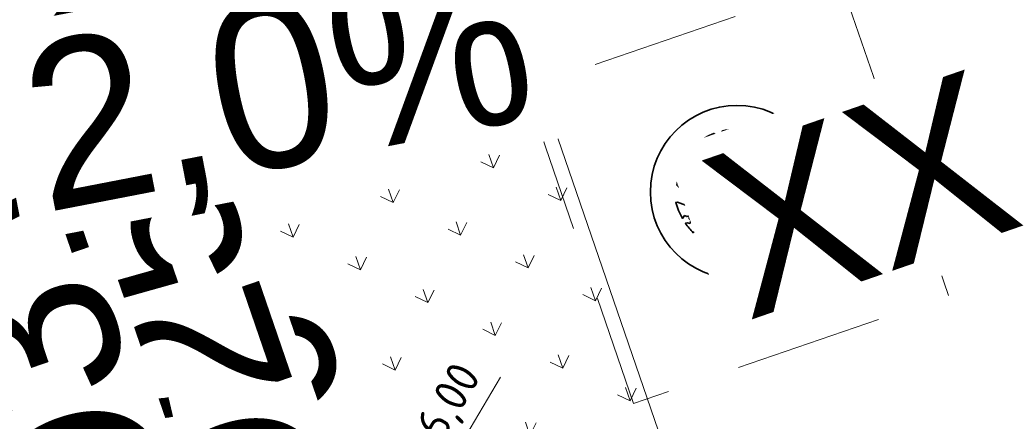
# Model space of a CAD drawing. Header units: metres. Extents: x 264779 to 275389, y 575281 to 580396.
# Tile 106 of 174: x 265393 to 265408, y 576974 to 576980. Entities that reach past the tile are written whole.
import ezdxf
from ezdxf.enums import TextEntityAlignment as Align

# ---------------------------------------------------------------- set-up
doc = ezdxf.new("R2018")
doc.units = ezdxf.units.M
for name, pattern in [('AM-AS', [16, 10, -2, 2, -2]), ('B-WE-RI-HWA_PVC_315-G', [10, 2, -1.125, 0.75, -1.125, 2, -1.125, 0.75, -1.125]), ('B-WE-VH-KANTOPSLUITING_TROTTOIRBAND_RWS_[AFMETINGEN1]-G', [10, 2.5, -1.5, 0, -1.5, 0, -1.5, 0, -1.5, 0, -1.5]), ('HIDDEN', [9.525, 6.35, -3.175])]:
    doc.linetypes.add(name, pattern=pattern)
for name, color, linetype, lineweight in [('N-CO-AM-AS-G', 10, 'AM-AS', 9), ('N-OI-RI-ALGEMEEN-B.O.B.-T25', 7, 'Continuous', 25), ('N-OI-RI-ALGEMEEN-INFORMATIE-T25', 7, 'Continuous', 25), ('N-OI-RI-ALGEMEEN-VERHANG-T25', 7, 'Continuous', 25), ('N-WA-RI-DETAIL1-G', 1, 'HIDDEN', 18), ('N-WE-VH-GOOT_SBS-G', 40, 'Continuous', 35), ('N-WE-VH-KANTOPSLUITING_TROTTOIRBAND_RWS_110-220x250-G', 60, 'B-WE-VH-KANTOPSLUITING_TROTTOIRBAND_RWS_[AFMETINGEN1]-G', 35), ('N-WE-VH-VERHARDING_STRAATBAKSTEEN_DIKFORMAAT_KEPER-G', 40, 'Continuous', 35), ('X-XX-AL-AANPIJLING-T25', 7, 'Continuous', 25), ('X-XX-AL-T18-1000', 10, 'Continuous', 18), ('X-XX-AL-VERKANTING_DAKPROFIEL-S', 7, 'Continuous', 25)]:
    doc.layers.add(name, color=color, linetype=linetype, lineweight=lineweight)
for name, color, linetype, lineweight, true_color in [('N-GV-GR-BOOM-S', 7, 'Continuous', 35, 0x00a500), ('N-GV-GR-GRAS_BERMKRUIDENMENGSEL-A', 7, 'Continuous', 18, 0x00a500), ('N-OI-RI-BELUCHTINGSDRAINAGE_PVC_160-G', 3, 'B-WE-RI-DRAINAGE_PVC_160-G', 35, 0x00ff00), ('N-OI-RI-DWA_PVC_250-G', 20, 'B-WE-RI-DWA_PVC_250-G', 35, 0xff3f00), ('N-OI-RI-HWA_PVC_315-G', 150, 'B-WE-RI-HWA_PVC_315-G', 35, 0x007fff)]:
    doc.layers.add(name, color=color, linetype=linetype, lineweight=lineweight, true_color=true_color)
doc.layers.add('X-XX-AL-HULPLAAG-G', color=6, linetype='Continuous', lineweight=18, plot=False)
doc.styles.add('NLCS-ISO', font='NLCS-ISO.ttf')
doc.styles.add('NLCS-ISO-ANNOTATIVE-T18', font='NLCS-ISO.ttf', dxfattribs={"height": 1.8})
doc.styles.add('NLCS-ISO-ANNOTATIVE-T25', font='NLCS-ISO.ttf', dxfattribs={"height": 2.5})
doc.styles.get("Standard").update_dxf_attribs({"font": 'arial.ttf'})
doc.linetypes.add('B-WE-RI-DRAINAGE_PVC_160-G', pattern='A,10.25,-3,[160,NLCS.shx,S=0.25,R=0,X=0,Y=0],-3.5,["o",Standard,S=1,R=0,X=-0.35,Y=-0.35],-3.25', length=20)
doc.linetypes.add('B-WE-RI-DWA_PVC_250-G', pattern='A,6,-5.5,["O   O   O",NLCS-ISO,S=0.5,R=0,X=-2.5,Y=-0.2],-3.5,5', length=20)
doc.dimstyles.new('NLCS-ANNOTATIVE-T25-SCHRAP', dxfattribs={"dimtxt": 2.5, "dimasz": 1.4, "dimexe": 2, "dimexo": 2, "dimgap": 0.7, "dimtad": 1, "dimzin": 0, "dimtxsty": 'NLCS-ISO-ANNOTATIVE-T25', "dimblk": 'OBLIQUE', "dimcen": 2.5, "dimdle": 2, "dimclrd": 256, "dimclre": 256, "dimclrt": 256, "dimadec": 1, "dimazin": 0, "dimtfac": 1, "dimtofl": 0, "dimtmove": 1, "dimatfit": 0, "dimldrblk": 'OBLIQUE', "dimfxl": 2, "dimfxlon": 1, "dimtfillclr": 256, "dimtolj": 1, "dimtzin": 0, "dimlwd": 18, "dimlwe": 18, "dimarcsym": 0})

# ---------------------------------------------------------------- blocks, each defined once
blk = doc.blocks.new('*U37')
h = blk.add_hatch(color=256)
h.dxf.hatch_style = 1
h.paths.add_polyline_path([(10.64, 3.654), (0, 0), (-10.64, -3.654), (0.812, -2.364)])
at = {"flags": 128}
blk.add_lwpolyline([(10.64, 3.654), (0, 0), (-10.64, -3.654), (0.812, -2.364)], close=True, dxfattribs=at)
at = {"lineweight": 30, "flags": 27}
blk.add_attdef('HELLING_2', text='', height=2.5, rotation=206.9534, dxfattribs=at).set_placement((10.719, -1.764), align=Align.TOP_LEFT)
at = {"lineweight": 30}
blk.add_attdef('HELLING', text='', height=2.5, rotation=190.9534, dxfattribs=at).set_placement((-1.233, -6.609), align=Align.TOP_LEFT)
blk = doc.blocks.new('_Oblique')
at = {"color": 0, "linetype": 'ByBlock', "lineweight": -2}
blk.add_line((-0.5, -0.5), (0.5, 0.5), dxfattribs=at)
blk = doc.blocks.new('*D72')
at = {"layer": 'Defpoints', "color": 0, "transparency": 16777216}
for p in [(265401.971, 576977.658), (265398.926, 576972.489)]:
    blk.add_point(p, dxfattribs=at)
at = {"layer": 'X-XX-AL-AANPIJLING-T25', "lineweight": 18, "transparency": 16777216}
blk.add_line((265400.126, 576974.526), (265398.926, 576972.489), dxfattribs=at)
at = {"layer": 'X-XX-AL-AANPIJLING-T25', "lineweight": 18, "transparency": 16777216, "xscale": 0.28, "yscale": 0.28, "zscale": 0.28, "rotation": 239.4988126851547}
blk.add_blockref('_Oblique', (265398.926, 576972.489), dxfattribs=at)
at = {"layer": 'X-XX-AL-AANPIJLING-T25', "transparency": 16777216, "insert": (265399.289, 576973.972), "char_height": 0.5, "attachment_point": 5, "rotation": 59.4988, "style": 'NLCS-ISO-ANNOTATIVE-T25', "bg_fill": 3, "box_fill_scale": 1.1, "bg_fill_color": 256, "bg_fill_true_color": 13158600, "bg_fill_transparency": 0}
blk.add_mtext('\\A1;R6,00', dxfattribs=at)
blk = doc.blocks.new('*U163')
at = {"layer": 'N-OI-RI-ALGEMEEN-B.O.B.-T25', "lineweight": 30, "ltscale": 0.5, "oblique": 30, "flags": 37}
for tag, p in [('+0,00', (-35.047, 103.607)), ('+0,01', (0.221, 0.903))]:
    blk.add_attdef(tag, text='', height=2.5, rotation=108.9534, dxfattribs=at).set_placement(p, align=Align.TOP_LEFT)
at = {"layer": 'N-OI-RI-ALGEMEEN-INFORMATIE-T25', "lineweight": 30, "ltscale": 0.5, "oblique": 30, "flags": 37}
blk.add_attdef('BETON%%C160', text='', height=2.5, rotation=108.9534, dxfattribs=at).set_placement((-36.304, 96.556), align=Align.TOP_RIGHT)
at = {"layer": 'N-OI-RI-ALGEMEEN-VERHANG-T25', "lineweight": 30, "ltscale": 0.5, "oblique": 30, "flags": 37}
blk.add_attdef('1:1000', text='', height=2.5, rotation=108.9534, dxfattribs=at).set_placement((-29.279, 86.804), align=Align.TOP_LEFT)
blk = doc.blocks.new('*U167')
at = {"layer": 'N-OI-RI-ALGEMEEN-B.O.B.-T25', "lineweight": 30, "ltscale": 0.5, "oblique": 30}
for tag, p in [('+0,00', (-32.203, 95.326)), ('+0,01', (-0.381, 2.656))]:
    blk.add_attdef(tag, text='', height=2.5, rotation=108.95331, dxfattribs=at).set_placement(p, align=Align.TOP_LEFT)
at = {"layer": 'N-OI-RI-ALGEMEEN-INFORMATIE-T25', "lineweight": 30, "ltscale": 0.5, "oblique": 30}
blk.add_attdef('BETON%%C160', text='', height=2.5, rotation=108.95331, dxfattribs=at).set_placement((-34.054, 90.003), align=Align.TOP_RIGHT)
at = {"layer": 'N-OI-RI-ALGEMEEN-VERHANG-T25', "lineweight": 30, "ltscale": 0.5, "oblique": 30, "flags": 63}
blk.add_attdef('1:1000', text='', height=2.5, rotation=108.95331, dxfattribs=at).set_placement((-26.803, 79.594), align=Align.TOP_LEFT)
blk = doc.blocks.new('*U168')
at = {"flags": 128}
blk.add_lwpolyline([(0, 0), (-78.276, 227.934)], dxfattribs=at)
at = {"layer": 'N-OI-RI-ALGEMEEN-B.O.B.-T25', "lineweight": 30, "ltscale": 0.5, "oblique": 30}
blk.add_attdef('+0,00', text='', height=2.5, rotation=108.95331, dxfattribs=at).set_placement((-72.567, 212.91), align=Align.TOP_LEFT)
at = {"layer": 'N-OI-RI-ALGEMEEN-B.O.B.-T25', "lineweight": 30, "ltscale": 0.5, "oblique": 30, "flags": 63}
blk.add_attdef('+0,01', text='', height=2.5, rotation=108.95331, dxfattribs=at).set_placement((-0.381, 2.656), align=Align.TOP_LEFT)
at = {"layer": 'N-OI-RI-ALGEMEEN-INFORMATIE-T25', "lineweight": 30, "ltscale": 0.5, "oblique": 30}
blk.add_attdef('BETON%%C160', text='', height=2.5, rotation=108.95331, dxfattribs=at).set_placement((-40.468, 108.672), align=Align.TOP_RIGHT)
at = {"layer": 'N-OI-RI-ALGEMEEN-VERHANG-T25', "lineweight": 30, "ltscale": 0.5, "oblique": 30}
blk.add_attdef('1:1000', text='', height=2.5, rotation=108.95331, dxfattribs=at).set_placement((-33.026, 97.715), align=Align.TOP_LEFT)
blk = doc.blocks.new('BOOM')
blk.add_lwpolyline([(0.399, 4.344), (0.407, 4.354), (0.414, 4.362), (0.422, 4.369), (0.429, 4.376), (0.436, 4.383), (0.442, 4.39), (0.449, 4.397), (0.456, 4.406), (0.462, 4.416), (0.468, 4.428), (0.473, 4.442), (0.476, 4.459), (0.477, 4.479), (0.475, 4.504), (0.469, 4.533), (0.438, 4.642, -0.52938), (0.488, 4.701, -0.087139), (2.045, 4.264, -0.372341), (2.106, 4.124), (2.17, 3.798), (2.01, 3.638), (1.837, 3.675), (1.629, 3.519), (1.709, 3.321), (1.923, 3.252), (2.5, 3.385), (2.641, 3.307), (2.627, 3.183), (2.496, 3.102), (2.376, 2.712), (2.529, 2.462), (2.921, 3.086, -0.504641), (3.14, 2.895, 0.331948), (3.267, 2.693, 0.282008), (3.681, 2.769), (3.648, 2.752, -0.512156), (3.838, 2.751, -0.16076), (4.697, -0.052), (4.589, -0.156), (4.588, -0.271), (4.483, -0.29), (4.496, -0.404), (4.332, -0.351), (4.282, -0.479), (4.484, -0.613), (4.548, -0.664), (4.659, -0.552, -0.106371), (4.002, -2.407), (3.416, -2.029), (3.308, -2.104), (3.238, -1.793), (3.03, -1.543), (2.788, -1.545), (2.793, -1.835), (2.61, -2.469), (2.637, -2.59), (2.771, -2.609), (3.623, -2.935, -0.236298), (-0.208, -4.622, 0.159625), (-0.32, -4.398, 0.350802), (-0.29, -4.175, -0.504641), (-0.553, -4.05), (-0.489, -3.845), (-0.597, -3.653), (-0.739, -3.667), (-0.76, -3.821), (-0.868, -3.883), (-0.996, -3.785), (-1.106, -3.204), (-1.19, -3.12), (-1.403, -3.126), (-1.462, -3.379), (-1.549, -3.406), (-1.631, -3.617), (-1.847, -3.501, 0.733583), (-1.768, -3.663, -0.861625), (-1.724, -3.806, 0.279978), (-1.884, -4.05), (-1.877, -4.059, -0.827056), (-2.036, -4.225, -0.116774), (-3.828, -2.357), (-3.793, -2.35), (-3.765, -2.342), (-3.742, -2.333), (-3.724, -2.324), (-3.71, -2.313), (-3.7, -2.303), (-3.692, -2.292), (-3.474, -2.014), (-3.469, -2.004), (-3.465, -1.994), (-3.462, -1.985), (-3.459, -1.976), (-3.456, -1.967), (-3.452, -1.957), (-3.449, -1.946), (-3.444, -1.935), (-3.438, -1.923), (-3.431, -1.909), (-3.424, -1.895), (-3.416, -1.881), (-3.408, -1.866), (-3.401, -1.851), (-3.395, -1.836), (-3.389, -1.821), (-3.385, -1.806), (-3.381, -1.792), (-3.38, -1.779), (-3.379, -1.766), (-3.38, -1.755), (-3.382, -1.745), (-3.385, -1.737), (-3.389, -1.731), (-3.395, -1.726), (-3.402, -1.723), (-3.41, -1.722), (-3.419, -1.721), (-3.428, -1.72), (-3.438, -1.719), (-3.449, -1.717), (-3.459, -1.715), (-3.47, -1.711), (-3.481, -1.706), (-3.493, -1.699), (-3.504, -1.692), (-3.516, -1.684), (-3.528, -1.675), (-3.54, -1.665), (-3.552, -1.656), (-3.565, -1.646), (-3.577, -1.635), (-3.59, -1.625), (-3.602, -1.614), (-3.826, -1.87), (-3.837, -1.858), (-3.847, -1.844), (-3.857, -1.83), (-3.865, -1.814), (-3.876, -1.799), (-3.89, -1.786), (-3.911, -1.778), (-3.94, -1.774), (-3.982, -1.778), (-4.037, -1.791), (-4.109, -1.814, -0.040997), (-4.417, -0.947), (-4.257, -0.975), (-4.114, -1.066), (-4.038, -0.997), (-3.947, -0.855), (-4.035, -0.721), (-3.986, -0.523), (-4.167, -0.508), (-4.289, -0.39), (-4.51, -0.535, -0.05814), (-4.599, 0.764), (-4.473, 0.74), (-3.963, 0.336), (-3.743, 0.412), (-2.884, 0.639), (-2.811, 0.922), (-3.143, 1.054), (-3.194, 1.163), (-3.8, 1.46), (-3.813, 1.631), (-4.018, 1.804), (-4.101, 1.973), (-3.961, 2.193), (-3.649, 2.242), (-3.365, 2.427), (-3.362, 2.619), (-3.539, 2.827), (-3.492, 2.915), (-3.562, 3.052, -0.13428), (-1.534, 4.458, -0.541727), (-1.472, 4.41), (-1.482, 4.277), (-1.48, 4.209), (-1.471, 4.156), (-1.456, 4.117), (-1.437, 4.088), (-1.415, 4.066), (-1.393, 4.05), (-1.371, 4.035), (-1.351, 4.019), (-1.333, 4.003), (-1.317, 3.988), (-1.301, 3.973), (-1.287, 3.96), (-1.272, 3.949), (-1.257, 3.942), (-1.242, 3.938), (-1.226, 3.939), (-1.209, 3.943), (-1.192, 3.95), (-1.173, 3.959), (-1.155, 3.969), (-1.136, 3.98), (-1.116, 3.989), (-1.097, 3.997), (-1.077, 4.003), (-1.057, 4.008), (-1.038, 4.011), (-1.019, 4.013), (-1.001, 4.016), (-0.983, 4.019), (-0.966, 4.024), (-0.95, 4.031), (-0.935, 4.04), (-0.922, 4.051), (-0.909, 4.064), (-0.897, 4.079), (-0.888, 3.987), (-0.867, 3.963), (-0.769, 3.797), (-0.563, 3.684), (-0.855, 4.156), (-0.849, 4.171), (-0.845, 4.184), (-0.844, 4.198), (-0.844, 4.212), (-0.848, 4.225), (-0.854, 4.239), (-0.865, 4.253), (-0.878, 4.268), (-0.896, 4.284), (-0.917, 4.303), (-0.941, 4.325), (-0.968, 4.351), (-0.998, 4.383), (-1.03, 4.421), (-1.106, 4.519, -0.543104), (-1.08, 4.593, -0.046766), (-0.216, 4.718, -0.385168), (-0.167, 4.678), (-0.14, 4.501), (-0.127, 4.446), (-0.112, 4.407), (-0.096, 4.382), (-0.079, 4.368), (-0.061, 4.361), (-0.043, 4.358), (-0.025, 4.357), (-0.008, 4.355), (0.009, 4.352), (0.025, 4.348), (0.041, 4.343), (0.056, 4.337), (0.071, 4.33), (0.086, 4.324), (0.1, 4.317), (0.114, 4.31), (0.128, 4.304), (0.141, 4.297), (0.154, 4.29), (0.166, 4.283), (0.177, 4.276), (0.186, 4.268), (0.195, 4.26), (0.202, 4.252), (0.208, 4.243), (0.213, 4.234), (0.218, 4.226), (0.223, 4.219), (0.228, 4.213), (0.233, 4.208), (0.24, 4.205), (0.248, 4.203), (0.256, 4.204), (0.266, 4.207), (0.276, 4.211), (0.287, 4.217), (0.298, 4.225), (0.31, 4.234), (0.321, 4.244), (0.332, 4.256), (0.342, 4.269), (0.353, 4.282), (0.363, 4.295), (0.372, 4.309), (0.381, 4.321), (0.39, 4.333)], format="xyb", close=True)
blk.add_circle((0, 0), 0.138)
at = {"lineweight": 30, "flags": 104}
blk.add_attdef('01', text='', height=1.8, dxfattribs=at).set_placement((-2.447, 3.094), align=Align.TOP_LEFT)
blk = doc.blocks.new('*U222')
at = {"layer": 'N-OI-RI-ALGEMEEN-B.O.B.-T25', "lineweight": 30, "ltscale": 0.5, "oblique": 30, "flags": 37}
for tag, p in [('+0,00', (-33.951, 100.415)), ('+0,01', (-3.788, -0.484))]:
    blk.add_attdef(tag, text='', height=2.5, rotation=108.9534, dxfattribs=at).set_placement(p, align=Align.TOP_LEFT)
at = {"layer": 'N-OI-RI-ALGEMEEN-INFORMATIE-T25', "lineweight": 30, "ltscale": 0.5, "oblique": 30, "flags": 37}
blk.add_attdef('BETON%%C160', text='', height=2.5, rotation=108.9534, dxfattribs=at).set_placement((-35.756, 94.96), align=Align.TOP_RIGHT)
at = {"layer": 'N-OI-RI-ALGEMEEN-VERHANG-T25', "lineweight": 30, "ltscale": 0.5, "oblique": 30, "flags": 37}
blk.add_attdef('1:1000', text='', height=2.5, rotation=108.9534, dxfattribs=at).set_placement((-28.731, 85.208), align=Align.TOP_LEFT)

msp = doc.modelspace()

# ---------------------------------------------------------------- hatches: boundary and pattern name
at = {"layer": 'N-GV-GR-GRAS_BERMKRUIDENMENGSEL-A'}
h = msp.add_hatch(dxfattribs=at)
h.set_pattern_fill('AGR-KRUIDEN', color=256, scale=0.5625, pattern_type=2)
h.set_pattern_definition([(109.0885258, (229946.4539, 679547.0011), (-1.011904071, 0.491604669), [0.2109375, -1.380052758]), (64.0885258, (229946.4539, 679547.0011), (-1.011904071, 0.491604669), [0.2109375, -0.9140625]), (154.0885258, (229946.4539, 679547.0011), (-0.491604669, -1.011904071), [0.2109375, -0.9140625])])
h.paths.add_polyline_path([(265397.099, 576989.442, 0.375101), (265394.231, 576982.402), (265396.504, 576975.781, 0.375101), (265403.093, 576971.988)])

# ---------------------------------------------------------------- linework, layer by layer
at = {"layer": 'N-CO-AM-AS-G'}
msp.add_lwpolyline([(265405.343, 576940.901), (265370.035, 577043.713)], dxfattribs=at)
at = {"layer": 'N-OI-RI-BELUCHTINGSDRAINAGE_PVC_160-G'}
msp.add_circle((265403.678, 576977.305), 1.3, dxfattribs=at)
at = {"layer": 'N-WA-RI-DETAIL1-G', "ltscale": 0.35, "flags": 128}
msp.add_lwpolyline([(265400.502, 576978.858), (265402.126, 576974.129), (265406.855, 576975.753), (265405.231, 576980.482)], close=True, dxfattribs=at)
at = {"layer": 'N-WE-VH-GOOT_SBS-G', "flags": 128}
msp.add_lwpolyline([(265404.082, 576971.511), (265455.154, 576989.05, 0.414214), (265459.191, 576997.309), (265456.917, 577003.929, 0.414214), (265448.658, 577007.966), (265397.586, 576990.427, 0.414214), (265393.55, 576982.168), (265395.823, 576975.547, 0.414214)], format="xyb", close=True, dxfattribs=at)
msp.add_lwpolyline([(265448.821, 577007.493), (265397.749, 576989.954, 0.414214), (265394.023, 576982.33), (265396.296, 576975.71, 0.414214), (265403.92, 576971.984), (265454.992, 576989.523, 0.414214), (265458.718, 576997.146), (265456.444, 577003.767, 0.414214), (265448.821, 577007.493)], format="xyb", dxfattribs=at)
at = {"layer": 'N-WE-VH-KANTOPSLUITING_TROTTOIRBAND_RWS_110-220x250-G', "ltscale": 0.99999, "flags": 128}
msp.add_lwpolyline([(265403.848, 576972.192), (265454.921, 576989.731, 0.414214), (265458.51, 576997.075), (265456.236, 577003.695, 0.414214), (265448.892, 577007.285), (265397.82, 576989.746, 0.414214), (265394.231, 576982.402), (265396.504, 576975.781, 0.414214)], format="xyb", close=True, dxfattribs=at)
at = {"layer": 'N-WE-VH-VERHARDING_STRAATBAKSTEEN_DIKFORMAAT_KEPER-G', "flags": 128}
msp.add_lwpolyline([(265404.082, 576971.511), (265455.154, 576989.05, 0.414214), (265459.191, 576997.309), (265456.917, 577003.929, 0.414214), (265448.658, 577007.966), (265397.586, 576990.427, 0.414214), (265393.55, 576982.168), (265395.823, 576975.547, 0.414214)], format="xyb", close=True, dxfattribs=at)
at = {"layer": 'X-XX-AL-HULPLAAG-G'}
msp.add_lwpolyline([(265407.661, 576941.079), (265370.814, 577048.373)], dxfattribs=at)
at = {"layer": 'X-XX-AL-HULPLAAG-G', "flags": 128}
msp.add_lwpolyline([(265403.111, 576971.938), (265397.082, 576989.492)], dxfattribs=at)

# ---------------------------------------------------------------- block references
at = {"layer": 'N-GV-GR-BOOM-S'}
ref = msp.add_blockref('BOOM', (265403.678, 576977.305), dxfattribs=dict(at, xscale=0.2, yscale=0.2, zscale=0.2, rotation=19.0885257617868))
lines = msp.add_mtext('XX', dxfattribs={"layer": '0', "insert": (265403.013, 576977.73), "char_height": 2.5, "attachment_point": 1, "rotation": 19.0885, "bg_fill": 3, "box_fill_scale": 1.125, "bg_fill_color": 256, "bg_fill_transparency": 0})
ref.add_attrib('01', '', (265403.013, 576977.73)).embed_mtext(lines)

# ---------------------------------------------------------------- next in the draw order: texts
at = {"layer": 'X-XX-AL-T18-1000', "insert": (265395.329, 576977.756), "char_height": 0.36, "width": 4.0716, "attachment_point": 5, "rotation": 108.9534, "style": 'NLCS-ISO-ANNOTATIVE-T18', "bg_fill": 3, "box_fill_scale": 1.1, "bg_fill_color": 256, "bg_fill_transparency": 0}
msp.add_mtext('MOLGOOT 7 STREK', dxfattribs=at)

# ---------------------------------------------------------------- next in the draw order: dimensions: what is measured, and where the dimension line sits
at = {"layer": 'X-XX-AL-AANPIJLING-T25'}
dim = msp.add_radius_dim(center=(265401.971, 576977.658), mpoint=(265398.926, 576972.489), dimstyle='NLCS-ANNOTATIVE-T25-SCHRAP', override={"dimtfill": 1}, dxfattribs=at)
dim.commit()
dim.dimension.update_dxf_attribs({"geometry": '*D72', "text_midpoint": (265399.668, 576973.749), "dimtype": 164})

# ---------------------------------------------------------------- next in the draw order: block references
at = {"layer": 'N-OI-RI-DWA_PVC_250-G'}
ref = msp.add_blockref('*U168', (265397.471, 576967.285), dxfattribs=dict(at, xscale=0.2, yscale=0.2, zscale=0.2))
lines = msp.add_mtext('-0,90', dxfattribs={"layer": 'N-OI-RI-ALGEMEEN-B.O.B.-T25', "ltscale": 0.5, "insert": (265397.395, 576967.816), "char_height": 2.5, "attachment_point": 1, "rotation": 108.9533, "bg_fill": 3, "box_fill_scale": 1.1, "bg_fill_color": 256, "bg_fill_transparency": 0})
ref.add_attrib('+0,01', '', (265397.395, 576967.816)).embed_mtext(lines)
ref = msp.add_blockref('*U167', (265404.877, 576945.721, 0.78), dxfattribs=dict(at, xscale=0.2, yscale=0.2, zscale=0.2))
lines = msp.add_mtext('PVC %%C250', dxfattribs={"layer": 'N-OI-RI-ALGEMEEN-INFORMATIE-T25', "ltscale": 0.5, "insert": (265398.066, 576963.721, 0.78), "char_height": 2.5, "attachment_point": 1, "rotation": 108.9533, "bg_fill": 3, "box_fill_scale": 1.1, "bg_fill_color": 256, "bg_fill_transparency": 0})
ref.add_attrib('BETON%%C160', '', (265398.066, 576963.721, 0.78)).embed_mtext(lines)
at = {"layer": 'N-OI-RI-HWA_PVC_315-G'}
ref = msp.add_blockref('*U222', (265394.856, 576967.972), dxfattribs=dict(at, xscale=0.2, yscale=0.2, zscale=0.2))
lines = msp.add_mtext('-0,50', dxfattribs={"layer": 'N-OI-RI-ALGEMEEN-B.O.B.-T25', "ltscale": 0.5, "insert": (265394.099, 576967.876), "char_height": 2.5, "attachment_point": 1, "rotation": 108.9534, "bg_fill": 3, "box_fill_scale": 1.1, "bg_fill_color": 256, "bg_fill_transparency": 0})
ref.add_attrib('+0,01', '', (265394.099, 576967.876)).embed_mtext(lines)
ref = msp.add_blockref('*U163', (265402.911, 576944.517), dxfattribs=dict(at, xscale=0.2, yscale=0.2, zscale=0.2))
lines = msp.add_mtext('PVC %%C315', dxfattribs={"layer": 'N-OI-RI-ALGEMEEN-INFORMATIE-T25', "ltscale": 0.5, "insert": (265395.65, 576963.828), "char_height": 2.5, "attachment_point": 1, "rotation": 108.9534, "bg_fill": 3, "box_fill_scale": 1.1, "bg_fill_color": 256, "bg_fill_transparency": 0})
ref.add_attrib('BETON%%C160', '', (265395.65, 576963.828)).embed_mtext(lines)
at = {"layer": 'X-XX-AL-VERKANTING_DAKPROFIEL-S'}
ref = msp.add_blockref('*U37', (265392.559, 576978.127), dxfattribs=dict(at, xscale=0.2, yscale=0.2, zscale=0.2, rotation=180))
lines = msp.add_mtext('2,0%', dxfattribs={"layer": '0', "insert": (265390.415, 576978.48), "char_height": 2.5, "attachment_point": 1, "rotation": 26.9534, "bg_fill": 3, "box_fill_scale": 1.15, "bg_fill_color": 256, "bg_fill_transparency": 0})
ref.add_attrib('HELLING_2', '', (265390.415, 576978.48)).embed_mtext(lines)
lines = msp.add_mtext('2,0%', dxfattribs={"layer": '0', "insert": (265392.805, 576979.448), "char_height": 2.5, "attachment_point": 1, "rotation": 10.9534, "bg_fill": 3, "box_fill_scale": 1.15, "bg_fill_color": 256, "bg_fill_transparency": 0})
ref.add_attrib('HELLING', '', (265392.805, 576979.448)).embed_mtext(lines)

doc.saveas('drawing.dxf')
